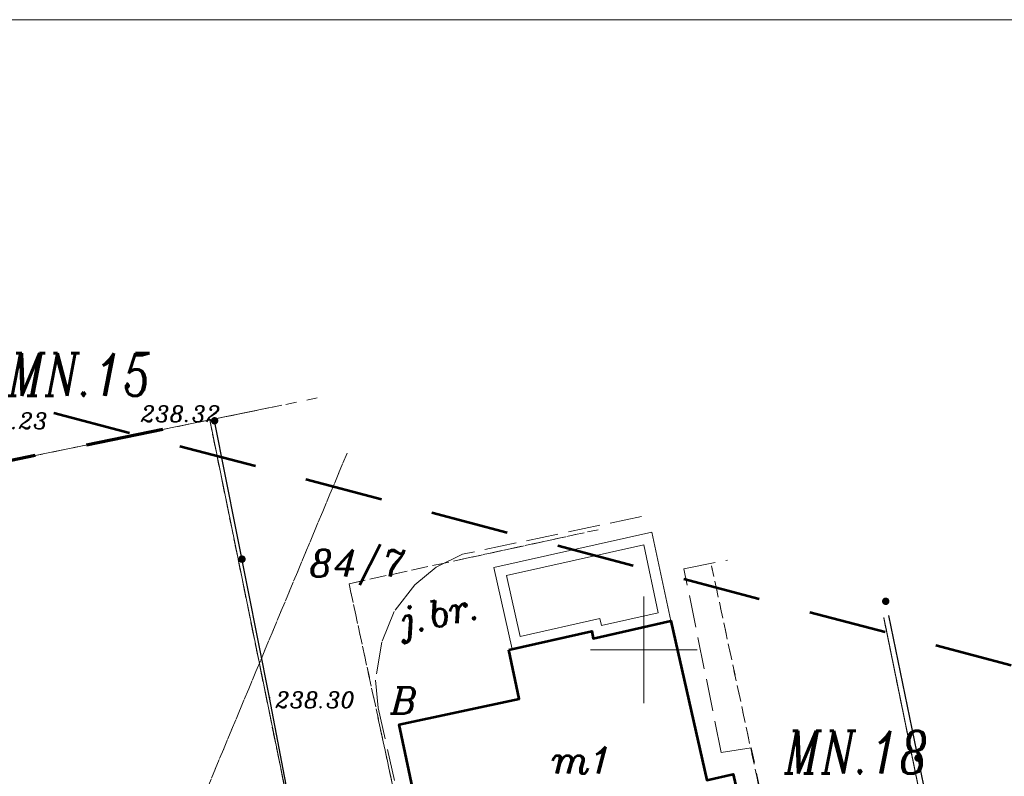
# Model space of a CAD drawing. Header units: metres. Extents: x 7436468 to 7436757, y 5552726 to 5552930.
# Tile 15 of 17: x 7436571 to 7436617, y 5552894 to 5552930. Entities that reach past the tile are written whole.
import ezdxf
from ezdxf.enums import TextEntityAlignment as Align

# ---------------------------------------------------------------- set-up
doc = ezdxf.new("R2010")
doc.units = ezdxf.units.M
doc.header["$MEASUREMENT"] = 0
for name, pattern in [('DGN Style 2', [6.105419, 3.663252, -2.442168]), ('PRZER1-1', [1, 0.5, -0.5]), ('PRZER3-1', [2, 1.5, -0.5])]:
    doc.linetypes.add(name, pattern=pattern)
for name, color, linetype, lineweight in [('!! TABELKA', 7, 'Continuous', 9), ('EGBB01', 18, 'Continuous', 53), ('EGBB01_O', 18, 'Continuous', 53), ('EGBD03', 96, 'Continuous', 13), ('EGBD03_O', 96, 'Continuous', 13), ('EGBK02', 96, 'Continuous', 13), ('EGBT07', 7, 'Continuous', 13), ('EGBU01', 96, 'Continuous', 13), ('EGBU01_O', 96, 'Continuous', 13), ('GSLKOU', 7, 'Continuous', 13), ('GTGETI_O', 7, 'Continuous', 13), ('KTOK05_01', 7, 'Continuous', 30), ('LIN_linie_rozgraniczajace', 240, 'Continuous', 9), ('opis_plan_miejscowy', 240, 'Continuous', 9), ('RTPW02', 7, 'Continuous', 13), ('RTPW02_O', 7, 'Continuous', 13), ('zakres opracowania', 7, 'Continuous', 9)]:
    doc.layers.add(name, color=color, linetype=linetype, lineweight=lineweight)
doc.styles.add('Arial', font='arial.ttf')
doc.styles.add('Style-ITALIC_1250', font='ITALIC_1250.shx')

# ---------------------------------------------------------------- blocks, each defined once
blk = doc.blocks.new('GSPWPS1')
blk.add_hatch(color=0).paths.add_polyline_path([(0, -0.045), (-0.011647, -0.043467), (-0.0225, -0.038971), (-0.03182, -0.03182), (-0.038971, -0.0225), (-0.043467, -0.011647), (-0.045, 0), (-0.043467, 0.011647), (-0.038971, 0.0225), (-0.03182, 0.03182), (-0.0225, 0.038971), (-0.011647, 0.043467), (0, 0.045), (0.011647, 0.043467), (0.0225, 0.038971), (0.03182, 0.03182), (0.038971, 0.0225), (0.043467, 0.011647), (0.045, 0), (0.043467, -0.011647), (0.038971, -0.0225), (0.03182, -0.03182), (0.0225, -0.038971), (0.011647, -0.043467)], flags=16)
blk = doc.blocks.new('GSLKOG2')
blk.add_hatch(color=0).paths.add_polyline_path([(0, -0.175), (-0.045293, -0.169037), (-0.0875, -0.151554), (-0.123744, -0.123744), (-0.151554, -0.0875), (-0.169037, -0.045293), (-0.175, 0), (-0.169037, 0.045293), (-0.151554, 0.0875), (-0.123744, 0.123744), (-0.0875, 0.151554), (-0.045293, 0.169037), (0, 0.175), (0.045293, 0.169037), (0.0875, 0.151554), (0.123744, 0.123744), (0.151554, 0.0875), (0.169037, 0.045293), (0.175, 0), (0.169037, -0.045293), (0.151554, -0.0875), (0.123744, -0.123744), (0.0875, -0.151554), (0.045293, -0.169037)], flags=16)
blk = doc.blocks.new('GSLKOG1')
blk.add_hatch(color=0).paths.add_polyline_path([(0, -0.175), (-0.045293, -0.169037), (-0.0875, -0.151554), (-0.123744, -0.123744), (-0.151554, -0.0875), (-0.169037, -0.045293), (-0.175, 0), (-0.169037, 0.045293), (-0.151554, 0.0875), (-0.123744, 0.123744), (-0.0875, 0.151554), (-0.045293, 0.169037), (0, 0.175), (0.045293, 0.169037), (0.0875, 0.151554), (0.123744, 0.123744), (0.151554, 0.0875), (0.169037, 0.045293), (0.175, 0), (0.169037, -0.045293), (0.151554, -0.0875), (0.123744, -0.123744), (0.0875, -0.151554), (0.045293, -0.169037)], flags=16)

msp = doc.modelspace()

# ---------------------------------------------------------------- linework, layer by layer
at = {"layer": '!! TABELKA', "color": 7, "linetype": 'Continuous', "lineweight": 9}
msp.add_line((7436597.5, 5552900), (7436602.5, 5552900), dxfattribs=at)
at = {"layer": '!! TABELKA', "color": 7, "linetype": 'Continuous', "lineweight": 13, "flags": 128}
msp.add_lwpolyline([(7436757.379, 5552726.491), (7436757.379, 5552929.518), (7436468.472, 5552929.518), (7436468.472, 5552726.491)], close=True, dxfattribs=at)
at = {"layer": '!! TABELKA', "color": 7, "linetype": 'Continuous', "lineweight": 9, "flags": 128}
msp.add_lwpolyline([(7436600, 5552897.5), (7436600, 5552902.5)], dxfattribs=at)
at = {"layer": 'EGBB01', "color": 7, "linetype": 'Continuous', "lineweight": 53, "flags": 128}
msp.add_lwpolyline([(7436593.67, 5552900), (7436597.55, 5552900.87), (7436597.62, 5552900.54), (7436601.26, 5552901.36), (7436602.94, 5552893.89), (7436604.18, 5552894.17), (7436605.71, 5552887.38), (7436599.46, 5552885.98), (7436598.74, 5552889.2), (7436595.86, 5552889.86), (7436590.19, 5552888.68), (7436588.53, 5552896.51), (7436594.15, 5552897.7)], close=True, dxfattribs=at)
at = {"layer": 'EGBD03', "color": 3, "linetype": 'Continuous', "lineweight": 13, "flags": 128}
for points in [[(7436581.839, 5552911.217), (7436579.65, 5552910.77), (7436555.62, 5552905.87), (7436556.75, 5552908.94), (7436558.506, 5552915.4)], [(7436611.259, 5552901.402), (7436617.64, 5552870.13), (7436615.82, 5552870.56), (7436612.91, 5552870.87), (7436586.68, 5552876.3), (7436579.65, 5552910.77), (7436582.42, 5552911.335)], [(7436639.899, 5552864.969), (7436638.69, 5552865.22), (7436617.64, 5552870.13), (7436611.236, 5552901.516)]]:
    msp.add_lwpolyline(points, dxfattribs=at)
msp.add_lwpolyline([(7436579.65, 5552910.77), (7436586.68, 5552876.3), (7436579.22, 5552877.85), (7436562.12, 5552881.99), (7436556.1, 5552884.03), (7436553.03, 5552886.24), (7436551.63, 5552889.11), (7436551.59, 5552892.97), (7436552.66, 5552897.81), (7436555.62, 5552905.87)], close=True, dxfattribs=at)
at = {"layer": 'EGBK02', "color": 3, "linetype": 'PRZER1-1', "lineweight": 13}
for points in [[(7436585.879, 5552908.715), (7436573.57, 5552879.22), (7436562.12, 5552881.99), (7436556.1, 5552884.03), (7436553.03, 5552886.24), (7436551.63, 5552889.11), (7436551.59, 5552892.97), (7436552.66, 5552897.81), (7436555.62, 5552905.87), (7436556.75, 5552908.94), (7436558.524, 5552915.468)], [(7436596.345, 5552905.302), (7436591.83, 5552904.32), (7436586.18, 5552903.1), (7436590.18, 5552884.6), (7436594.66, 5552885.2), (7436597.06, 5552874.15), (7436586.68, 5552876.3), (7436579.22, 5552877.85), (7436573.57, 5552879.22), (7436586.112, 5552909.274)], [(7436620.2, 5552899.55), (7436621.59, 5552892.79), (7436620.71, 5552892.62), (7436621.51, 5552888.7), (7436625.81, 5552889.58), (7436625.64, 5552890.45), (7436629.82, 5552891.31), (7436635.01, 5552866.08), (7436617.64, 5552870.13), (7436615.82, 5552870.56), (7436612.91, 5552870.87), (7436610.14, 5552871.44), (7436603.17, 5552903.93)]]:
    msp.add_lwpolyline(points, dxfattribs=at)
at = {"layer": 'EGBT07', "color": 7, "linetype": 'Continuous', "lineweight": 13, "flags": 128}
for points in [[(7436593.82, 5552900.03), (7436592.96, 5552903.86), (7436600.37, 5552905.52), (7436601.26, 5552901.36), (7436597.62, 5552900.54), (7436597.55, 5552900.87)], [(7436594.198, 5552900.628), (7436593.557, 5552903.481), (7436599.987, 5552904.922), (7436600.668, 5552901.739), (7436598.004, 5552901.139), (7436597.934, 5552901.469)]]:
    msp.add_lwpolyline(points, close=True, dxfattribs=at)
at = {"layer": 'EGBU01', "color": 3, "linetype": 'PRZER1-1', "lineweight": 13}
for points in [[(7436584.693, 5552911.8), (7436579.65, 5552910.77), (7436555.62, 5552905.87), (7436556.75, 5552908.94), (7436558.661, 5552915.97)], [(7436597.847, 5552905.628), (7436591.83, 5552904.32), (7436586.18, 5552903.1), (7436587.64, 5552896.35), (7436590.18, 5552884.6), (7436594.66, 5552885.2), (7436597.06, 5552874.15), (7436586.68, 5552876.3), (7436579.65, 5552910.77), (7436583.025, 5552911.459)], [(7436603.17, 5552903.93), (7436610.14, 5552871.44), (7436597.06, 5552874.15), (7436594.66, 5552885.2), (7436590.18, 5552884.6), (7436587.64, 5552896.35), (7436586.18, 5552903.1), (7436591.83, 5552904.32), (7436597.441, 5552905.54)], [(7436611.241, 5552901.491), (7436617.64, 5552870.13), (7436615.82, 5552870.56), (7436612.91, 5552870.87), (7436610.14, 5552871.44), (7436603.17, 5552903.93)], [(7436620.315, 5552898.99), (7436621.59, 5552892.79), (7436620.71, 5552892.62), (7436621.51, 5552888.7), (7436625.81, 5552889.58), (7436625.64, 5552890.45), (7436629.82, 5552891.31), (7436635.01, 5552866.08), (7436617.64, 5552870.13), (7436611.249, 5552901.453)]]:
    msp.add_lwpolyline(points, dxfattribs=at)
msp.add_lwpolyline([(7436579.65, 5552910.77), (7436586.68, 5552876.3), (7436579.22, 5552877.85), (7436573.57, 5552879.22), (7436562.12, 5552881.99), (7436556.1, 5552884.03), (7436553.03, 5552886.24), (7436551.63, 5552889.11), (7436551.59, 5552892.97), (7436552.66, 5552897.81), (7436555.62, 5552905.87)], close=True, dxfattribs=at)
at = {"layer": 'GSLKOU', "color": 7, "linetype": 'PRZER3-1', "lineweight": 13}
for points in [[(7436599.883, 5552906.249), (7436591.5, 5552904.48), (7436590.27, 5552903.87), (7436589.26, 5552903.05), (7436588.3, 5552901.8), (7436587.72, 5552900.36), (7436587.42, 5552898.58), (7436587.54, 5552897.29), (7436589.69, 5552887.83), (7436592.88, 5552888.42), (7436594.68, 5552887.16), (7436596.17, 5552886.48), (7436597.5, 5552886.06), (7436597.95, 5552885.33), (7436599.21, 5552878.51), (7436599.54, 5552877.1)], [(7436606.71, 5552875.64), (7436606.32, 5552880.87), (7436605.29, 5552886.56), (7436606.81, 5552886.89), (7436605.03, 5552895.41), (7436603.62, 5552895.19), (7436601.87, 5552903.8), (7436603.912, 5552904.206)]]:
    msp.add_lwpolyline(points, dxfattribs=at)
at = {"layer": 'KTOK05_01', "color": 7, "linetype": 'Continuous', "lineweight": 30, "flags": 128}
for points in [[(7436585.88, 5552879.85), (7436582.45, 5552897.77), (7436579.88, 5552910.73)], [(7436617.27, 5552873.48), (7436611.468, 5552901.604)]]:
    msp.add_lwpolyline(points, dxfattribs=at)
at = {"layer": 'LIN_linie_rozgraniczajace', "color": 9, "linetype": 'DGN Style 2', "lineweight": 70, "flags": 128}
msp.add_lwpolyline([(7436577.461, 5552910.324), (7436567.635, 5552908.32), (7436560.464, 5552906.858)], dxfattribs=at)
at = {"layer": 'zakres opracowania', "color": 190, "linetype": 'DGN Style 2', "lineweight": 53, "flags": 128}
msp.add_lwpolyline([(7436531.014, 5552921.986), (7436649.747, 5552890.718), (7436587.955, 5552741.704), (7436573.728, 5552747.06), (7436566.299, 5552735.162), (7436479.463, 5552772.188), (7436485.404, 5552797.373)], close=True, dxfattribs=at)

# ---------------------------------------------------------------- block references
at = {"layer": 'KTOK05_01', "color": 7, "linetype": 'Continuous', "lineweight": 30}
for name, p, rotation in [('GSLKOG1', (7436579.88, 5552910.73), 101.2163814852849), ('GSLKOG2', (7436581.165, 5552904.25), 101.2163814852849), ('GSLKOG2', (7436581.165, 5552904.25), 101.2163814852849), ('GSLKOG2', (7436611.33, 5552902.275), 101.6562425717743), ('GSLKOG2', (7436611.33, 5552902.275), 101.6562425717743), ('GSLKOG2', (7436612.845, 5552894.93), 101.6562425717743), ('GSLKOG2', (7436612.845, 5552894.93), 101.6562425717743)]:
    msp.add_blockref(name, p, dxfattribs=dict(at, rotation=rotation))
at = {"layer": 'RTPW02', "color": 7, "linetype": 'Continuous', "lineweight": 13}
for p in [(7436579.88, 5552910.73), (7436582.45, 5552897.77)]:
    msp.add_blockref('GSPWPS1', p, dxfattribs=at)

# ---------------------------------------------------------------- texts
at = {"layer": 'EGBB01_O', "color": 7, "linetype": 'Continuous', "lineweight": 9, "insert": (7436597.12, 5552894.213), "char_height": 1.25, "attachment_point": 8, "line_spacing_factor": 0.722892, "style": 'Arial'}
msp.add_mtext('\\FITALIC_1250.shx;m1', dxfattribs=at)
at = {"layer": 'EGBD03_O', "color": 3, "linetype": 'Continuous', "lineweight": 13, "insert": (7436584.32, 5552903.025), "char_height": 1.25, "attachment_point": 7, "rotation": 359.9998, "line_spacing_factor": 0.722892, "style": 'Arial'}
msp.add_mtext('\\FITALIC_1250.shx;84/7', dxfattribs=at)
at = {"layer": 'EGBU01_O', "color": 3, "linetype": 'Continuous', "lineweight": 13, "insert": (7436588.12, 5552897.005), "char_height": 1.25, "attachment_point": 7, "rotation": 359.9998, "line_spacing_factor": 0.722892, "style": 'Arial'}
msp.add_mtext('\\FITALIC_1250.shx;B', dxfattribs=at)
at = {"layer": 'GTGETI_O', "color": 7, "linetype": 'Continuous', "lineweight": 9, "insert": (7436588.83, 5552900.313), "char_height": 1.2501, "attachment_point": 7, "rotation": 12.0358, "line_spacing_factor": 0.722892, "style": 'Arial'}
msp.add_mtext('\\FITALIC_1250.shx;j.br.', dxfattribs=at)
at = {"layer": 'opis_plan_miejscowy', "color": 9, "lineweight": 30, "style": 'Style-ITALIC_1250', "width": 0.75}
for s, p in [('MN.15', (7436570.203, 5552913.892)), ('MN.18', (7436606.584, 5552896.204))]:
    msp.add_text(s, height=2, dxfattribs=at).set_placement(p, align=Align.TOP_LEFT)
at = {"layer": 'RTPW02_O', "color": 7, "linetype": 'Continuous', "lineweight": 9, "char_height": 0.75, "attachment_point": 7, "rotation": 360, "line_spacing_factor": 0.722892, "style": 'Arial'}
for s, insert in [('\\FITALIC_1250.shx;238.23', (7436568.328, 5552910.356)), ('\\FITALIC_1250.shx;238.32', (7436576.426, 5552910.684)), ('\\FITALIC_1250.shx;238.30', (7436582.726, 5552897.282))]:
    msp.add_mtext(s, dxfattribs=dict(at, insert=insert))

doc.saveas('drawing.dxf')
